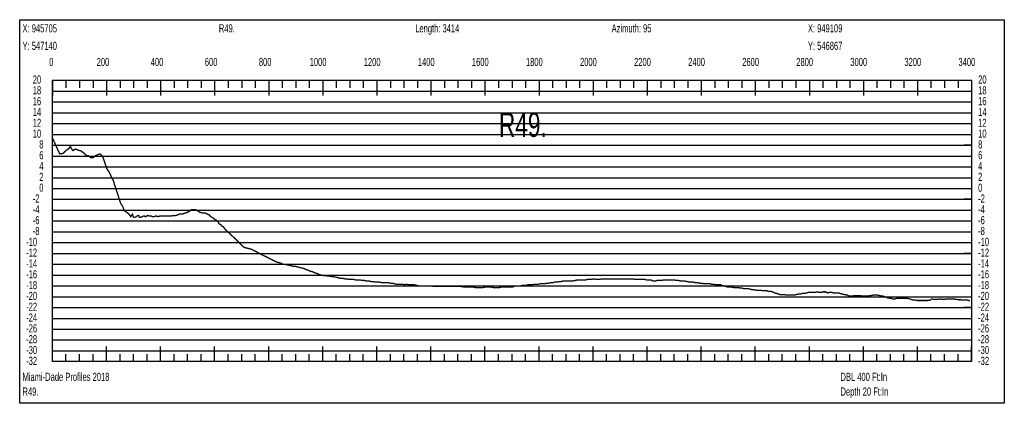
# Model space of a CAD drawing. Header units: inches. Extents: x 471865 to 538526, y 1054316 to 1102451.
# Tile 27 of 131: x 491856 to 495499, y 1065848 to 1067266. Entities that reach past the tile are written whole.
import ezdxf

# ---------------------------------------------------------------- set-up
doc = ezdxf.new("R2010")
doc.units = ezdxf.units.IN
doc.header["$MEASUREMENT"] = 0
for name, color, linetype in [('LABELS', 7, 'Continuous'), ('X_Gr1', 7, 'Continuous'), ('XSECTION', 7, 'Continuous')]:
    doc.layers.add(name, color=color, linetype=linetype)
doc.styles.get("Standard").update_dxf_attribs({"font": 'arial.ttf'})

msp = doc.modelspace()

# ---------------------------------------------------------------- linework, layer by layer
at = {"layer": 'X_Gr1', "color": 6, "linetype": 'Continuous', "lineweight": 18, "true_color": 0xff00ff, "transparency": 33554687, "const_width": 5}
msp.add_lwpolyline([(491977.4, 1066829), (491977.4, 1066829), (492004.2, 1066770), (492016.1, 1066771.6), (492028.8, 1066783.1), (492038.6, 1066790.3), (492043.5, 1066798.4), (492046.6, 1066790.9), (492053.2, 1066782.1), (492062.4, 1066788.1), (492072.6, 1066783.6), (492082.7, 1066781), (492092.9, 1066773.5), (492102.9, 1066764.5), (492110, 1066763), (492120.3, 1066755.8), (492127.7, 1066756.4), (492136.7, 1066763.3), (492145.9, 1066767.5), (492154.6, 1066769.7), (492163.4, 1066759.9), (492172.7, 1066731.8), (492179.5, 1066713.7), (492188.4, 1066700.6), (492193.9, 1066688), (492202.6, 1066671.1), (492208.5, 1066652.2), (492215.5, 1066630.3), (492219.6, 1066618.8), (492224, 1066604.2), (492229.4, 1066587.6), (492237.6, 1066575.4), (492242.5, 1066560.3), (492250.5, 1066555.7), (492255.4, 1066551.2), (492260, 1066548.5), (492267.2, 1066537.9), (492273.1, 1066546.8), (492275.8, 1066539.2), (492277.9, 1066535.3), (492286.5, 1066536.6), (492291, 1066541.1), (492296.7, 1066542.2), (492298.8, 1066535.9), (492304.1, 1066536), (492307.3, 1066536.3), (492312.2, 1066539.5), (492318.1, 1066540.7), (492320.5, 1066537.9), (492323.2, 1066538.5), (492327.5, 1066540.8), (492329.9, 1066542.5), (492332.6, 1066541.7), (492334.6, 1066540.4), (492336.3, 1066539.9), (492342.6, 1066540), (492347.4, 1066538), (492352.2, 1066538), (492359.9, 1066540), (492362.7, 1066540), (492367.9, 1066538), (492374.1, 1066540), (492376.1, 1066540), (492383.7, 1066540), (492386.5, 1066540), (492392.2, 1066540), (492400.3, 1066540), (492403.1, 1066540), (492412.6, 1066540), (492415.9, 1066540), (492421.8, 1066542), (492427.3, 1066542), (492432.4, 1066542), (492440.2, 1066544), (492443.1, 1066546), (492449.7, 1066548), (492460.3, 1066548), (492463.5, 1066550), (492472.3, 1066552), (492475.4, 1066554), (492481.6, 1066556), (492487.2, 1066560), (492492.4, 1066564), (492500.7, 1066564), (492503.7, 1066564), (492509.8, 1066562), (492516.4, 1066558), (492522.6, 1066554), (492531, 1066552), (492533.6, 1066552), (492538.4, 1066552), (492546.2, 1066550), (492549, 1066548), (492557.9, 1066544), (492560.8, 1066540), (492566, 1066536), (492574, 1066532), (492576.7, 1066528), (492585.2, 1066524), (492590.7, 1066518), (492593.3, 1066512), (492600.5, 1066508), (492603, 1066504), (492610.2, 1066500), (492612.5, 1066496), (492617.1, 1066490), (492622.3, 1066485.2), (492627.5, 1066480.4), (492632.7, 1066475.6), (492637.9, 1066470.8), (492643.1, 1066466), (492648.3, 1066461.2), (492649.7, 1066460), (492653.5, 1066456.1), (492658.7, 1066450.9), (492663.8, 1066445.7), (492669, 1066440.5), (492674.2, 1066435.3), (492679.3, 1066430.1), (492679.4, 1066430), (492687.5, 1066424), (492695.3, 1066422), (492703.4, 1066420), (492711.8, 1066418), (492720, 1066414), (492728, 1066410), (492735.6, 1066406), (492743.3, 1066402), (492751.1, 1066398), (492759.3, 1066394), (492767.4, 1066390), (492775.2, 1066386), (492782.7, 1066382), (492790.5, 1066378), (492798.5, 1066374), (492806.8, 1066370), (492815.1, 1066368), (492822.9, 1066366), (492830.3, 1066362), (492837.4, 1066362), (492845.2, 1066360), (492853.6, 1066358), (492861.9, 1066356), (492869.8, 1066354), (492877.4, 1066354), (492885.1, 1066352), (492893.1, 1066350), (492901.3, 1066348), (492908.7, 1066346), (492915.9, 1066342), (492923.8, 1066340), (492932.1, 1066336), (492940.5, 1066334), (492948.7, 1066330), (492956.4, 1066328), (492963.7, 1066324), (492971.3, 1066322), (492979.4, 1066320), (492987.6, 1066320), (492995.7, 1066318), (493003.4, 1066318), (493010.7, 1066316), (493018.1, 1066316), (493026.1, 1066314), (493034.6, 1066312), (493043.1, 1066310), (493051.3, 1066310), (493059, 1066308), (493066.7, 1066308), (493074.7, 1066306), (493087, 1066306), (493091.2, 1066306), (493099.4, 1066304), (493107.3, 1066304), (493115.2, 1066304), (493123.4, 1066302), (493131.5, 1066302), (493139.5, 1066300), (493147.6, 1066300), (493155.8, 1066298), (493164, 1066298), (493172.1, 1066296), (493180.1, 1066296), (493188, 1066296), (493195.8, 1066294), (493203.7, 1066294), (493211.5, 1066294), (493219.2, 1066294), (493226.8, 1066292), (493234.3, 1066292), (493241.7, 1066290), (493249.4, 1066288), (493257.1, 1066288), (493264.7, 1066288), (493272.5, 1066288), (493280.2, 1066286), (493287.5, 1066288), (493294.4, 1066286), (493301.6, 1066286), (493309.2, 1066286), (493317, 1066286), (493324.9, 1066284), (493332.6, 1066282), (493339.9, 1066282), (493347.3, 1066282), (493355.2, 1066282), (493363.5, 1066282), (493371.6, 1066282), (493376.8, 1066281.6), (493382.1, 1066281.2), (493387.3, 1066280.8), (493392.5, 1066280.4), (493397.7, 1066280.1), (493398.4, 1066280), (493402.7, 1066280), (493411.3, 1066280), (493419.4, 1066280), (493427, 1066280), (493434.1, 1066280), (493441.8, 1066280), (493449.9, 1066280), (493458.1, 1066280), (493465.9, 1066280), (493473.2, 1066280), (493480.1, 1066280), (493487.4, 1066280), (493499.3, 1066278), (493503.4, 1066278), (493510.8, 1066278), (493517.9, 1066278), (493525.5, 1066278), (493533.5, 1066278), (493541.1, 1066276), (493548.1, 1066276), (493555, 1066276), (493562.4, 1066276), (493570.3, 1066276), (493578.4, 1066278), (493585.7, 1066278), (493592.6, 1066278), (493600, 1066278), (493608.3, 1066276), (493616.6, 1066276), (493624.1, 1066276), (493631.1, 1066276), (493638.2, 1066278), (493646.2, 1066278), (493655.2, 1066278), (493664.1, 1066278), (493671.9, 1066278), (493678.6, 1066278), (493685.4, 1066280), (493693.4, 1066282), (493701.8, 1066282), (493709.6, 1066282), (493716.4, 1066284), (493722.7, 1066284), (493729.3, 1066284), (493736.6, 1066286), (493744.5, 1066286), (493751.9, 1066286), (493758.9, 1066288), (493766.5, 1066288), (493774.6, 1066288), (493782.6, 1066290), (493790.3, 1066290), (493798, 1066290), (493805.9, 1066292), (493813.5, 1066292), (493821.1, 1066294), (493828.6, 1066294), (493836.1, 1066296), (493843.8, 1066296), (493851.4, 1066298), (493858.7, 1066298), (493865.7, 1066300), (493873.1, 1066300), (493881.4, 1066300), (493890.1, 1066300), (493898.2, 1066300), (493911.9, 1066302), (493918.8, 1066304), (493926.8, 1066304), (493935.6, 1066304), (493943.9, 1066304), (493950.8, 1066304), (493957.1, 1066306), (493964, 1066306), (493971.9, 1066306), (493979.9, 1066308), (493987.8, 1066306), (493995.2, 1066306), (494002.3, 1066306), (494009.5, 1066308), (494017, 1066308), (494024.8, 1066308), (494033, 1066308), (494041, 1066308), (494048.8, 1066308), (494056, 1066308), (494063.1, 1066308), (494070.8, 1066308), (494078.9, 1066308), (494087.3, 1066308), (494095.4, 1066308), (494102.9, 1066308), (494110.1, 1066308), (494117.3, 1066308), (494124.5, 1066308), (494132, 1066306), (494139.9, 1066306), (494147.9, 1066306), (494155.4, 1066306), (494162.1, 1066306), (494168.6, 1066306), (494175.8, 1066304), (494183.8, 1066304), (494191.8, 1066304), (494199.3, 1066300), (494206.6, 1066300), (494213.9, 1066302), (494221.9, 1066302), (494230.3, 1066302), (494238.6, 1066304), (494246.2, 1066304), (494253.3, 1066304), (494260.9, 1066304), (494269.2, 1066304), (494277.7, 1066304), (494285.6, 1066302), (494292.7, 1066302), (494303.6, 1066300), (494307.6, 1066300), (494316.1, 1066300), (494325, 1066298), (494333.1, 1066296), (494340.1, 1066296), (494346.9, 1066296), (494354.6, 1066294), (494363.2, 1066294), (494371.7, 1066292), (494379.3, 1066292), (494386.1, 1066290), (494393.2, 1066290), (494401.1, 1066290), (494409.1, 1066290), (494416.9, 1066288), (494424, 1066288), (494430.8, 1066286), (494437.9, 1066286), (494449.2, 1066286), (494453.1, 1066284), (494460.5, 1066282), (494467.9, 1066280), (494475.1, 1066278), (494482.1, 1066278), (494489.4, 1066278), (494497.3, 1066276), (494505.3, 1066276), (494512.9, 1066276), (494523.4, 1066274), (494527.1, 1066274), (494534.6, 1066272), (494542.4, 1066272), (494550.5, 1066272), (494558.4, 1066270), (494565.9, 1066268), (494573, 1066268), (494580.2, 1066266), (494587.8, 1066266), (494595.5, 1066266), (494607, 1066264), (494610.8, 1066264), (494618.2, 1066264), (494625.6, 1066262), (494633, 1066262), (494641.1, 1066260), (494649.2, 1066256), (494656.4, 1066254), (494662.6, 1066252), (494668.8, 1066250), (494676.2, 1066250), (494684.3, 1066250), (494692.4, 1066248), (494702.9, 1066248), (494706.3, 1066248), (494713.7, 1066248), (494721.8, 1066248), (494729.8, 1066250), (494737.1, 1066252), (494744, 1066252), (494751.5, 1066254), (494759.3, 1066254), (494767.2, 1066256), (494775.1, 1066258), (494782.8, 1066258), (494790, 1066258), (494797.2, 1066258), (494808.7, 1066260), (494813, 1066258), (494821.4, 1066258), (494829.7, 1066260), (494837.2, 1066260), (494844.3, 1066256), (494851.8, 1066258), (494859.8, 1066258), (494868.1, 1066256), (494876, 1066256), (494887.4, 1066256), (494891.2, 1066254), (494898.4, 1066252), (494905.6, 1066250), (494913, 1066250), (494920.7, 1066246), (494928.7, 1066244), (494936.2, 1066244), (494943.4, 1066246), (494950.7, 1066246), (494962.4, 1066246), (494966.4, 1066246), (494974.3, 1066244), (494982.2, 1066244), (494989.8, 1066244), (495000.8, 1066246), (495004.8, 1066246), (495013, 1066248), (495021.3, 1066248), (495028.7, 1066248), (495039.1, 1066246), (495042.8, 1066244), (495050.6, 1066244), (495062.3, 1066240), (495065.9, 1066238), (495076.3, 1066236), (495079.8, 1066236), (495087, 1066234), (495094.3, 1066234), (495101.4, 1066236), (495112.1, 1066236), (495115.9, 1066236), (495123.6, 1066236), (495134.6, 1066236), (495138.2, 1066236), (495149.4, 1066234), (495153.4, 1066232), (495161.2, 1066230), (495168.7, 1066230), (495175.8, 1066228), (495187.3, 1066228), (495191.5, 1066228), (495199.8, 1066228), (495211.2, 1066228), (495214.9, 1066228), (495226.4, 1066230), (495230.5, 1066234), (495238.7, 1066232), (495249.7, 1066232), (495253.2, 1066232), (495264.4, 1066234), (495268.4, 1066232), (495276.3, 1066232), (495287.1, 1066234), (495290.2, 1066234), (495299.5, 1066234), (495306.7, 1066234), (495310.4, 1066234), (495320.6, 1066232), (495323.6, 1066232), (495331.8, 1066230), (495334.6, 1066232), (495340.6, 1066230), (495350.2, 1066230), (495353.1, 1066230), (495361.3, 1066230), (495367.6, 1066228), (495370.9, 1066226)], dxfattribs=at)
at = {"layer": 'XSECTION', "color": 18, "linetype": 'Continuous', "true_color": 0x000000}
for points in [[(491856.2, 1067266), (495498.6, 1067266), (495498.6, 1065848), (491856.2, 1065848), (491856.2, 1067266)], [(491977.4, 1067042), (495377.4, 1067042), (495377.4, 1066002), (491977.4, 1066002), (491977.4, 1067042)], [(491977.4, 1067042), (491977.4, 1066985.6)], [(491977.4, 1067042), (491977.4, 1066985.6)], [(491977.4, 1067042), (491977.4, 1067014)], [(491977.4, 1067042), (491977.4, 1067014)], [(492027.4, 1067042), (492027.4, 1067014)], [(492077.4, 1067042), (492077.4, 1067014)], [(492127.4, 1067042), (492127.4, 1067014)], [(492177.4, 1067042), (492177.4, 1066985.6)], [(492177.4, 1067042), (492177.4, 1067014)], [(492227.4, 1067042), (492227.4, 1067014)], [(492277.4, 1067042), (492277.4, 1067014)], [(492327.4, 1067042), (492327.4, 1067014)], [(492377.4, 1067042), (492377.4, 1066985.6)], [(492377.4, 1067042), (492377.4, 1067014)], [(492427.4, 1067042), (492427.4, 1067014)], [(492477.4, 1067042), (492477.4, 1067014)], [(492527.4, 1067042), (492527.4, 1067014)], [(492577.4, 1067042), (492577.4, 1066985.6)], [(492577.4, 1067042), (492577.4, 1067014)], [(492627.4, 1067042), (492627.4, 1067014)], [(492677.4, 1067042), (492677.4, 1067014)], [(492727.4, 1067042), (492727.4, 1067014)], [(492777.4, 1067042), (492777.4, 1066985.6)], [(492777.4, 1067042), (492777.4, 1067014)], [(492827.4, 1067042), (492827.4, 1067014)], [(492877.4, 1067042), (492877.4, 1067014)], [(492927.4, 1067042), (492927.4, 1067014)], [(492977.4, 1067042), (492977.4, 1066985.6)], [(492977.4, 1067042), (492977.4, 1067014)], [(493027.4, 1067042), (493027.4, 1067014)], [(493077.4, 1067042), (493077.4, 1067014)], [(493127.4, 1067042), (493127.4, 1067014)], [(493177.4, 1067042), (493177.4, 1066985.6)], [(493177.4, 1067042), (493177.4, 1067014)], [(493227.4, 1067042), (493227.4, 1067014)], [(493277.4, 1067042), (493277.4, 1067014)], [(493327.4, 1067042), (493327.4, 1067014)], [(493377.4, 1067042), (493377.4, 1066985.6)], [(493377.4, 1067042), (493377.4, 1067014)], [(493427.4, 1067042), (493427.4, 1067014)], [(493477.4, 1067042), (493477.4, 1067014)], [(493527.4, 1067042), (493527.4, 1067014)], [(493577.4, 1067042), (493577.4, 1066985.6)], [(493577.4, 1067042), (493577.4, 1067014)], [(493627.4, 1067042), (493627.4, 1067014)], [(493677.4, 1067042), (493677.4, 1067014)], [(493727.4, 1067042), (493727.4, 1067014)], [(493777.4, 1067042), (493777.4, 1066985.6)], [(493777.4, 1067042), (493777.4, 1067014)], [(493827.4, 1067042), (493827.4, 1067014)], [(493877.4, 1067042), (493877.4, 1067014)], [(493927.4, 1067042), (493927.4, 1067014)], [(493977.4, 1067042), (493977.4, 1066985.6)], [(493977.4, 1067042), (493977.4, 1067014)], [(494027.4, 1067042), (494027.4, 1067014)], [(494077.4, 1067042), (494077.4, 1067014)], [(494127.4, 1067042), (494127.4, 1067014)], [(494177.4, 1067042), (494177.4, 1066985.6)], [(494177.4, 1067042), (494177.4, 1067014)], [(494227.4, 1067042), (494227.4, 1067014)], [(494277.4, 1067042), (494277.4, 1067014)], [(494327.4, 1067042), (494327.4, 1067014)], [(494377.4, 1067042), (494377.4, 1066985.6)], [(494377.4, 1067042), (494377.4, 1067014)], [(494427.4, 1067042), (494427.4, 1067014)], [(494477.4, 1067042), (494477.4, 1067014)], [(494527.4, 1067042), (494527.4, 1067014)], [(494577.4, 1067042), (494577.4, 1066985.6)], [(494577.4, 1067042), (494577.4, 1067014)], [(494627.4, 1067042), (494627.4, 1067014)], [(494677.4, 1067042), (494677.4, 1067014)], [(494727.4, 1067042), (494727.4, 1067014)], [(494777.4, 1067042), (494777.4, 1066985.6)], [(494777.4, 1067042), (494777.4, 1067014)], [(494827.4, 1067042), (494827.4, 1067014)], [(494877.4, 1067042), (494877.4, 1067014)], [(494927.4, 1067042), (494927.4, 1067014)], [(494977.4, 1067042), (494977.4, 1066985.6)], [(494977.4, 1067042), (494977.4, 1067014)], [(495027.4, 1067042), (495027.4, 1067014)], [(495077.4, 1067042), (495077.4, 1067014)], [(495127.4, 1067042), (495127.4, 1067014)], [(495177.4, 1067042), (495177.4, 1066985.6)], [(495177.4, 1067042), (495177.4, 1067014)], [(495227.4, 1067042), (495227.4, 1067014)], [(495277.4, 1067042), (495277.4, 1067014)], [(495327.4, 1067042), (495327.4, 1067014)], [(495377.4, 1067042), (495377.4, 1066985.6)], [(495377.4, 1067042), (495377.4, 1067014)], [(491977.4, 1066802), (492005.4, 1066802)], [(495377.4, 1066802), (495349.4, 1066802)], [(491977.4, 1066602), (492005.4, 1066602)], [(495377.4, 1066602), (495349.4, 1066602)], [(491977.4, 1066402), (492005.4, 1066402)], [(495377.4, 1066402), (495349.4, 1066402)], [(491977.4, 1066202), (492005.4, 1066202)], [(495377.4, 1066202), (495349.4, 1066202)], [(491977.4, 1066002), (491977.4, 1066058.4)], [(491977.4, 1066002), (491977.4, 1066058.4)], [(492177.4, 1066002), (492177.4, 1066058.4)], [(492377.4, 1066002), (492377.4, 1066058.4)], [(492577.4, 1066002), (492577.4, 1066058.4)], [(492777.4, 1066002), (492777.4, 1066058.4)], [(492977.4, 1066002), (492977.4, 1066058.4)], [(493177.4, 1066002), (493177.4, 1066058.4)], [(493377.4, 1066002), (493377.4, 1066058.4)], [(493577.4, 1066002), (493577.4, 1066058.4)], [(493777.4, 1066002), (493777.4, 1066058.4)], [(493977.4, 1066002), (493977.4, 1066058.4)], [(494177.4, 1066002), (494177.4, 1066058.4)], [(494377.4, 1066002), (494377.4, 1066058.4)], [(494577.4, 1066002), (494577.4, 1066058.4)], [(494777.4, 1066002), (494777.4, 1066058.4)], [(494977.4, 1066002), (494977.4, 1066058.4)], [(495177.4, 1066002), (495177.4, 1066058.4)], [(495377.4, 1066002), (495377.4, 1066058.4)], [(491977.4, 1066002), (491977.4, 1066030)], [(491977.4, 1066002), (491977.4, 1066030)], [(492027.4, 1066002), (492027.4, 1066030)], [(492077.4, 1066002), (492077.4, 1066030)], [(492127.4, 1066002), (492127.4, 1066030)], [(492177.4, 1066002), (492177.4, 1066030)], [(492227.4, 1066002), (492227.4, 1066030)], [(492277.4, 1066002), (492277.4, 1066030)], [(492327.4, 1066002), (492327.4, 1066030)], [(492377.4, 1066002), (492377.4, 1066030)], [(492427.4, 1066002), (492427.4, 1066030)], [(492477.4, 1066002), (492477.4, 1066030)], [(492527.4, 1066002), (492527.4, 1066030)], [(492577.4, 1066002), (492577.4, 1066030)], [(492627.4, 1066002), (492627.4, 1066030)], [(492677.4, 1066002), (492677.4, 1066030)], [(492727.4, 1066002), (492727.4, 1066030)], [(492777.4, 1066002), (492777.4, 1066030)], [(492827.4, 1066002), (492827.4, 1066030)], [(492877.4, 1066002), (492877.4, 1066030)], [(492927.4, 1066002), (492927.4, 1066030)], [(492977.4, 1066002), (492977.4, 1066030)], [(493027.4, 1066002), (493027.4, 1066030)], [(493077.4, 1066002), (493077.4, 1066030)], [(493127.4, 1066002), (493127.4, 1066030)], [(493177.4, 1066002), (493177.4, 1066030)], [(493227.4, 1066002), (493227.4, 1066030)], [(493277.4, 1066002), (493277.4, 1066030)], [(493327.4, 1066002), (493327.4, 1066030)], [(493377.4, 1066002), (493377.4, 1066030)], [(493427.4, 1066002), (493427.4, 1066030)], [(493477.4, 1066002), (493477.4, 1066030)], [(493527.4, 1066002), (493527.4, 1066030)], [(493577.4, 1066002), (493577.4, 1066030)], [(493627.4, 1066002), (493627.4, 1066030)], [(493677.4, 1066002), (493677.4, 1066030)], [(493727.4, 1066002), (493727.4, 1066030)], [(493777.4, 1066002), (493777.4, 1066030)], [(493827.4, 1066002), (493827.4, 1066030)], [(493877.4, 1066002), (493877.4, 1066030)], [(493927.4, 1066002), (493927.4, 1066030)], [(493977.4, 1066002), (493977.4, 1066030)], [(494027.4, 1066002), (494027.4, 1066030)], [(494077.4, 1066002), (494077.4, 1066030)], [(494127.4, 1066002), (494127.4, 1066030)], [(494177.4, 1066002), (494177.4, 1066030)], [(494227.4, 1066002), (494227.4, 1066030)], [(494277.4, 1066002), (494277.4, 1066030)], [(494327.4, 1066002), (494327.4, 1066030)], [(494377.4, 1066002), (494377.4, 1066030)], [(494427.4, 1066002), (494427.4, 1066030)], [(494477.4, 1066002), (494477.4, 1066030)], [(494527.4, 1066002), (494527.4, 1066030)], [(494577.4, 1066002), (494577.4, 1066030)], [(494627.4, 1066002), (494627.4, 1066030)], [(494677.4, 1066002), (494677.4, 1066030)], [(494727.4, 1066002), (494727.4, 1066030)], [(494777.4, 1066002), (494777.4, 1066030)], [(494827.4, 1066002), (494827.4, 1066030)], [(494877.4, 1066002), (494877.4, 1066030)], [(494927.4, 1066002), (494927.4, 1066030)], [(494977.4, 1066002), (494977.4, 1066030)], [(495027.4, 1066002), (495027.4, 1066030)], [(495077.4, 1066002), (495077.4, 1066030)], [(495127.4, 1066002), (495127.4, 1066030)], [(495177.4, 1066002), (495177.4, 1066030)], [(495227.4, 1066002), (495227.4, 1066030)], [(495277.4, 1066002), (495277.4, 1066030)], [(495327.4, 1066002), (495327.4, 1066030)], [(495377.4, 1066002), (495377.4, 1066030)]]:
    msp.add_lwpolyline(points, dxfattribs=at)
at = {"layer": 'XSECTION', "color": 18, "true_color": 0x000000}
for points in [[(491977.4, 1067002), (495377.4, 1067002)], [(491977.4, 1066962), (495377.4, 1066962)], [(491977.4, 1066922), (495377.4, 1066922)], [(491977.4, 1066882), (495377.4, 1066882)], [(491977.4, 1066842), (495377.4, 1066842)], [(491977.4, 1066802), (495377.4, 1066802)], [(491977.4, 1066762), (495377.4, 1066762)], [(491977.4, 1066722), (495377.4, 1066722)], [(491977.4, 1066682), (495377.4, 1066682)], [(491977.4, 1066642), (495377.4, 1066642)], [(491977.4, 1066602), (495377.4, 1066602)], [(491977.4, 1066562), (495377.4, 1066562)], [(491977.4, 1066522), (495377.4, 1066522)], [(491977.4, 1066482), (495377.4, 1066482)], [(491977.4, 1066442), (495377.4, 1066442)], [(491977.4, 1066402), (495377.4, 1066402)], [(491977.4, 1066362), (495377.4, 1066362)], [(491977.4, 1066322), (495377.4, 1066322)], [(491977.4, 1066282), (495377.4, 1066282)], [(491977.4, 1066242), (495377.4, 1066242)], [(491977.4, 1066202), (495377.4, 1066202)], [(491977.4, 1066162), (495377.4, 1066162)], [(491977.4, 1066122), (495377.4, 1066122)], [(491977.4, 1066082), (495377.4, 1066082)], [(491977.4, 1066042), (495377.4, 1066042)]]:
    msp.add_lwpolyline(points, dxfattribs=at)

# ---------------------------------------------------------------- texts
at = {"layer": 'LABELS', "color": 18, "true_color": 0x000000, "width": 0.666667}
for s, height, p in [('X: 945705', 30, (491866.6, 1067219.2)), ('R49.', 30, (492593, 1067219.2)), ('Length: 3414', 30, (493319.4, 1067219.2)), ('Azimuth: 95', 30, (494045.8, 1067219.2)), ('X: 949109', 30, (494772.2, 1067219.2)), ('Y: 547140', 30, (491866.6, 1067154.4)), ('Y: 546867', 30, (494772.2, 1067154.4)), ('0', 30, (491965.4, 1067094.8)), ('0', 30, (491965.4, 1067094.8)), ('200', 30, (492141, 1067094.8)), ('400', 30, (492341, 1067094.8)), ('600', 30, (492541, 1067094.8)), ('800', 30, (492741, 1067094.8)), ('1000', 30, (492929, 1067094.8)), ('1200', 30, (493129, 1067094.8)), ('1400', 30, (493329, 1067094.8)), ('1600', 30, (493529, 1067094.8)), ('1800', 30, (493729, 1067094.8)), ('2000', 30, (493929, 1067094.8)), ('2200', 30, (494129, 1067094.8)), ('2400', 30, (494329, 1067094.8)), ('2600', 30, (494529, 1067094.8)), ('2800', 30, (494729, 1067094.8)), ('3000', 30, (494929, 1067094.8)), ('3200', 30, (495129, 1067094.8)), ('3400', 30, (495329, 1067094.8)), ('20', 30, (491904.6, 1067030)), ('20', 30, (495401.8, 1067030)), ('18', 30, (491904.6, 1066990)), ('18', 30, (495401.8, 1066990)), ('16', 30, (491904.6, 1066950)), ('16', 30, (495401.8, 1066950)), ('14', 30, (491904.6, 1066910)), ('14', 30, (495401.8, 1066910)), ('12', 30, (491904.6, 1066870)), ('R49.', 90, (493629, 1066832.8)), ('12', 30, (495401.8, 1066870)), ('10', 30, (491904.6, 1066830)), ('10', 30, (495401.8, 1066830)), ('8', 30, (491928.6, 1066790)), ('8', 30, (495401.8, 1066790)), ('6', 30, (491928.6, 1066750)), ('6', 30, (495401.8, 1066750)), ('4', 30, (491928.6, 1066710)), ('4', 30, (495401.8, 1066710)), ('2', 30, (491928.6, 1066670)), ('2', 30, (495401.8, 1066670)), ('0', 30, (491928.6, 1066630)), ('0', 30, (495401.8, 1066630)), ('-2', 30, (491904.6, 1066590)), ('-2', 30, (495401.8, 1066590)), ('-4', 30, (491904.6, 1066550)), ('-4', 30, (495401.8, 1066550)), ('-6', 30, (491904.6, 1066510)), ('-6', 30, (495401.8, 1066510)), ('-8', 30, (491904.6, 1066470)), ('-8', 30, (495401.8, 1066470)), ('-10', 30, (491880.2, 1066430)), ('-10', 30, (495401.8, 1066430)), ('-12', 30, (491880.2, 1066390)), ('-12', 30, (495401.8, 1066390)), ('-14', 30, (491880.2, 1066350)), ('-14', 30, (495401.8, 1066350)), ('-16', 30, (491880.2, 1066310)), ('-16', 30, (495401.8, 1066310)), ('-18', 30, (491880.2, 1066270)), ('-18', 30, (495401.8, 1066270)), ('-20', 30, (491880.2, 1066230)), ('-20', 30, (495401.8, 1066230)), ('-22', 30, (491880.2, 1066190)), ('-22', 30, (495401.8, 1066190)), ('-24', 30, (491880.2, 1066150)), ('-24', 30, (495401.8, 1066150)), ('-26', 30, (491880.2, 1066110)), ('-26', 30, (495401.8, 1066110)), ('-28', 30, (491880.2, 1066070)), ('-28', 30, (495401.8, 1066070)), ('-30', 30, (491880.2, 1066030)), ('-30', 30, (495401.8, 1066030)), ('-32', 30, (491880.2, 1065990)), ('-32', 30, (495401.8, 1065990)), ('Miami-Dade Profiles 2018', 30, (491866.6, 1065930.8)), ('DBL 400 Ft:In', 30, (494892.6, 1065930.8)), ('R49.', 30, (491866.6, 1065876.4)), ('Depth 20 Ft:In', 30, (494892.6, 1065876.4))]:
    msp.add_text(s, height=height, dxfattribs=at).set_placement(p)

doc.saveas('drawing.dxf')
